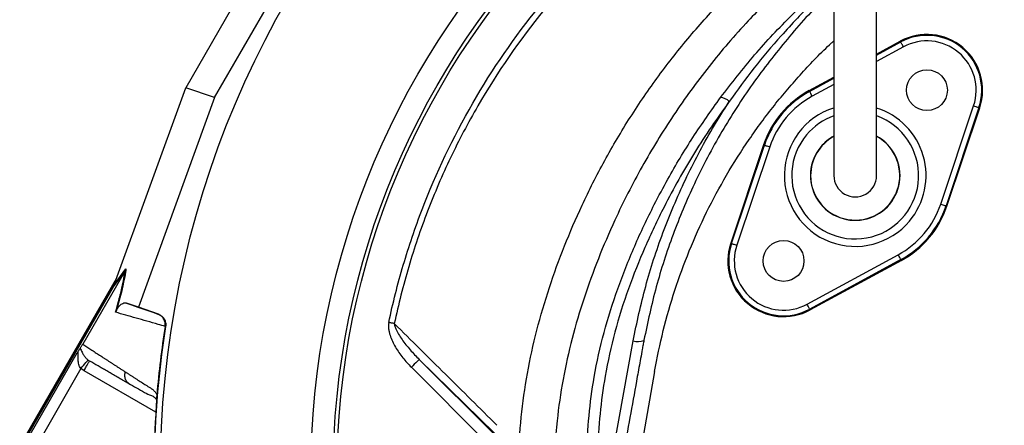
# Model space of a CAD drawing. Extents: x 36 to 632, y 43 to 1270.
# Tile 10 of 15: x 38 to 303, y 1014 to 1123. Entities that reach past the tile are written whole.
import ezdxf

# ---------------------------------------------------------------- set-up
doc = ezdxf.new("R2010")
doc.units = 0
doc.layers.get('0').update_dxf_attribs({"linetype": 'CONTINUOUS'})

msp = doc.modelspace()

# ---------------------------------------------------------------- linework, layer by layer
at = {"color": 7, "linetype": 'CONTINUOUS'}
for p, q in [((118.12, 1165.19), (83.17, 1104.66)), ((90.95, 1102.03), (124.29, 1159.78)), ((269.04, 1113.73), (275.42, 1117.2)), ((269.04, 1113.47), (275.54, 1116.99)), ((276.25, 1115.67), (269.04, 1111.76)), ((275.54, 1116.99), (275.42, 1117.2)), ((250.89, 1103.88), (257.54, 1107.49)), ((251.01, 1103.68), (257.54, 1107.22)), ((257.54, 1105.52), (251.72, 1102.36)), ((64, 1051.86), (83.17, 1104.66)), ((90.95, 1102.03), (83.17, 1104.66)), ((251.01, 1103.68), (250.89, 1103.88)), ((90.95, 1102.03), (70.46, 1045.63)), ((286.31, 1073.34), (295.16, 1099.81)), ((296.58, 1099.33), (287.73, 1072.86)), ((287.95, 1072.79), (296.8, 1099.26)), ((296.58, 1099.33), (296.8, 1099.26)), ((238.64, 1089.28), (229.79, 1062.81)), ((230.01, 1062.73), (238.86, 1089.2)), ((238.86, 1089.2), (238.64, 1089.28)), ((240.28, 1088.73), (231.43, 1062.26)), ((287.73, 1072.86), (287.95, 1072.79)), ((230.01, 1062.73), (229.79, 1062.81)), ((250.34, 1046.39), (274.87, 1059.71)), ((275.58, 1058.39), (251.05, 1045.07)), ((275.7, 1058.18), (251.17, 1044.87)), ((275.58, 1058.39), (275.7, 1058.18)), ((66.83, 1055.37), (55.44, 1035.64)), ((66.84, 1055.38), (63.65, 1051.05)), ((63.89, 1051.57), (67.08, 1055.91)), ((66.83, 1055.37), (66.84, 1055.38)), ((39.04, 1009.16), (64.51, 1053.28)), ((39.22, 1009.06), (64.1, 1052.15)), ((63.65, 1051.05), (38.49, 1007.48)), ((63.89, 1051.57), (63.65, 1051.05)), ((70.46, 1045.63), (67.27, 1046.71)), ((75.81, 1043.69), (70.46, 1045.63)), ((251.05, 1045.07), (251.17, 1044.87)), ((75.69, 1043.73), (75.81, 1043.69)), ((77.75, 1040.4), (77.62, 1040.45)), ((196.46, 997.46), (203.51, 1036.52)), ((38.92, 1007.23), (53.95, 1033.27)), ((166.31, 1011.55), (145.99, 1031.53)), ((145.99, 1031.53), (166.14, 1011.38)), ((54.98, 1029.06), (41.52, 1005.73)), ((55.8, 1028.5), (54.98, 1029.06)), ((75.12, 1017.35), (55.8, 1028.5)), ((164.02, 1009.26), (143.87, 1029.41)), ((209.29, 1028.24), (203.27, 994.1)), ((67.75, 1025.15), (68.09, 1024.87)), ((75.34, 1021.53), (75.34, 1021.45))]:
    msp.add_line(p, q, dxfattribs=at)
at = {"color": 7, "linetype": 'CONTINUOUS', "flags": 128}
for points in [[(276.25, 1115.67), (276.11, 1115.93), (275.98, 1116.17), (275.86, 1116.4), (275.75, 1116.6), (275.66, 1116.76), (275.59, 1116.88), (275.55, 1116.96), (275.54, 1116.99)], [(251.72, 1102.36), (251.58, 1102.61), (251.45, 1102.86), (251.33, 1103.08), (251.22, 1103.28), (251.13, 1103.45), (251.06, 1103.57), (251.02, 1103.65), (251.01, 1103.68)], [(295.16, 1099.81), (295.43, 1099.71), (295.7, 1099.63), (295.94, 1099.55), (296.15, 1099.47), (296.33, 1099.41), (296.46, 1099.37), (296.55, 1099.34), (296.58, 1099.33)], [(238.86, 1089.2), (238.89, 1089.19), (238.98, 1089.16), (239.11, 1089.12), (239.29, 1089.06), (239.5, 1088.99), (239.74, 1088.91), (240.01, 1088.82), (240.28, 1088.73)], [(286.31, 1073.34), (286.58, 1073.25), (286.85, 1073.16), (287.09, 1073.08), (287.3, 1073), (287.48, 1072.94), (287.61, 1072.9), (287.7, 1072.87), (287.73, 1072.86)], [(230.01, 1062.73), (230.04, 1062.72), (230.12, 1062.69), (230.26, 1062.65), (230.43, 1062.59), (230.65, 1062.52), (230.89, 1062.44), (231.16, 1062.35), (231.43, 1062.26)], [(275.58, 1058.39), (275.57, 1058.42), (275.53, 1058.49), (275.46, 1058.62), (275.37, 1058.78), (275.26, 1058.98), (275.14, 1059.21), (275.01, 1059.45), (274.87, 1059.71)], [(251.05, 1045.07), (251.04, 1045.1), (251, 1045.18), (250.93, 1045.3), (250.84, 1045.47), (250.73, 1045.67), (250.61, 1045.89), (250.48, 1046.14), (250.34, 1046.39)], [(139.29, 1041.18), (139.12, 1041.21), (138.94, 1041.25), (138.76, 1041.29), (138.57, 1041.33), (138.38, 1041.37), (138.19, 1041.41), (138, 1041.45), (137.8, 1041.49)], [(54.98, 1029.06), (55.34, 1029.5), (55.69, 1029.93), (56.01, 1030.33), (56.29, 1030.68), (56.52, 1030.97), (56.7, 1031.19), (56.82, 1031.33), (56.86, 1031.39)], [(145.99, 1031.53), (145.95, 1031.49), (145.82, 1031.36), (145.62, 1031.16), (145.36, 1030.9), (145.04, 1030.58), (144.67, 1030.22), (144.28, 1029.82), (143.87, 1029.41)]]:
    msp.add_lwpolyline(points, dxfattribs=at)
at = {"color": 7, "linetype": 'CONTINUOUS'}
for centre, radius in [((334.29, 1000.03), 258.01), ((334.29, 1000.03), 217.51), ((334.29, 1000.03), 211.5), ((334.29, 1000.03), 210.5), ((282.58, 1104.01), 5.5), ((244.01, 1058.05), 5.5)]:
    msp.add_circle(centre, radius, dxfattribs=at)
for centre, radius, start, end in [((282.58, 1104.01), 15, 341.5102, 118.4898), ((282.58, 1104.01), 14.76, 341.5102, 118.4898), ((282.58, 1104.01), 13.26, 341.5102, 118.4898), ((263.29, 1081.03), 26, 118.4898, 161.5102), ((263.29, 1081.03), 25.76, 118.4898, 161.5102), ((263.29, 1081.03), 24.26, 118.4898, 161.5102), ((226.64, 1097.92), 4.13, 47.7812, 84.2489), ((263.29, 1081.03), 19.07, 107.7115, 320), ((263.29, 1081.03), 17.07, 140, 70.1162), ((263.29, 1081.03), 17.07, 109.7567, 140), ((263.29, 1081.03), 19.07, 320, 72.4222), ((263.29, 1081.03), 12.06, 140, 61.477), ((263.29, 1081.03), 12.05, 140, 61.4713), ((263.29, 1081.03), 12, 180, 61.013), ((263.29, 1081.03), 12, 119.0223, 180), ((263.29, 1081.03), 12.06, 118.615, 140), ((263.29, 1081.03), 12.05, 118.6204, 140), ((263.29, 1081.03), 5.75, 180, 0.087), ((263.29, 1081.03), 24.26, 298.4898, 341.5102), ((263.29, 1081.03), 25.76, 298.4898, 341.5102), ((263.29, 1081.03), 26, 298.4898, 341.5102), ((244.01, 1058.05), 15, 161.5102, 298.4898), ((244.01, 1058.05), 14.76, 161.5102, 298.4898), ((244.01, 1058.05), 13.26, 161.5102, 298.4898), ((334.29, 1000.03), 259.7, 171.0565, 188.9435), ((204.77, 1040.31), 4, 251.6022, 294.5615)]:
    msp.add_arc(centre, radius, start, end, dxfattribs=at)
msp.add_ellipse((63.23, 1050.54), major_axis=(5.92, 16.23), ratio=0.015428, start_param=4.781806, end_param=4.800012, dxfattribs=at)
for points, knots in [([(257.54, 1159.34), (257.54, 1156.72), (257.54, 1151.82), (257.54, 1145.03), (257.54, 1139.33), (257.54, 1134.67), (257.54, 1130.79), (257.54, 1127.31), (257.54, 1121.87), (257.54, 1114.6), (257.54, 1108.1), (257.54, 1103.99), (257.54, 1101.93), (257.54, 1100.07), (257.54, 1098.4), (257.54, 1096.91), (257.54, 1095.52), (257.54, 1094.06), (257.54, 1092.32), (257.54, 1090.33), (257.54, 1088.26), (257.54, 1086.31), (257.54, 1084.59), (257.54, 1083.15), (257.54, 1082), (257.54, 1081.36), (257.54, 1081.03)], [0, 0, 0, 0, 0.062475, 0.116763, 0.162869, 0.200798, 0.230969, 0.259524, 0.288504, 0.370176, 0.452627, 0.476037, 0.49843, 0.519486, 0.539198, 0.557563, 0.574583, 0.593456, 0.617571, 0.651546, 0.69241, 0.74023, 0.795001, 0.856556, 0.924862, 1, 1, 1, 1]), ([(269.04, 1081.03), (269.04, 1081.31), (269.04, 1081.83), (269.04, 1082.73), (269.04, 1083.76), (269.04, 1084.95), (269.04, 1086.25), (269.04, 1087.63), (269.04, 1088.98), (269.04, 1090.44), (269.04, 1092.13), (269.04, 1094.27), (269.04, 1096.84), (269.04, 1099.83), (269.04, 1103.63), (269.04, 1108.24), (269.04, 1113.58), (269.04, 1118.98), (269.04, 1123.69), (269.04, 1128.03), (269.04, 1132.36), (269.04, 1137.67), (269.04, 1143.99), (269.04, 1151.33), (269.04, 1156.56), (269.04, 1159.34)], [0, 0, 0, 0, 0.062133, 0.118852, 0.17019, 0.216187, 0.256775, 0.291881, 0.321501, 0.345658, 0.375853, 0.40732, 0.441502, 0.478325, 0.515922, 0.568505, 0.620521, 0.669451, 0.715185, 0.743961, 0.78022, 0.823948, 0.875147, 0.933829, 1, 1, 1, 1]), ([(137.8, 1041.49), (138.35, 1044.09), (138.95, 1046.68), (140.25, 1051.83), (140.95, 1054.39), (143.2, 1061.99), (144.89, 1066.99), (150.54, 1081.73), (155.07, 1091.26), (165.69, 1109.69), (171.67, 1118.39), (181.63, 1130.69), (185.11, 1134.67), (190.58, 1140.44), (192.45, 1142.33), (196.26, 1146.04), (198.2, 1147.86), (200.17, 1149.63)], [0, 0, 0, 0, 0.0625, 0.0625, 0.125, 0.125, 0.25, 0.25, 0.5, 0.5, 0.75, 0.75, 0.875, 0.875, 0.9375, 0.9375, 1, 1, 1, 1]), ([(201.3, 1148.38), (199.34, 1146.63), (197.41, 1144.83), (193.62, 1141.17), (191.77, 1139.29), (186.33, 1133.59), (182.87, 1129.66), (172.98, 1117.49), (167.04, 1108.88), (159.12, 1095.2), (156.67, 1090.55), (152.16, 1081.1), (150.1, 1076.29), (146.34, 1066.52), (144.66, 1061.55), (142.42, 1053.97), (141.72, 1051.43), (140.43, 1046.32), (139.84, 1043.75), (139.29, 1041.18)], [0, 0, 0, 0, 0.0625, 0.0625, 0.125, 0.125, 0.25, 0.25, 0.5, 0.5, 0.625, 0.625, 0.75, 0.75, 0.875, 0.875, 0.9375, 0.9375, 1, 1, 1, 1]), ([(257.54, 1143.61), (256.03, 1142.46), (251.14, 1138.75), (243.42, 1131.77), (233.59, 1121.96), (223.79, 1110.52), (214.25, 1097.39), (205.78, 1083.55), (199.18, 1070.56), (194.09, 1058.67), (190.22, 1048.05), (187.01, 1037.2), (184.55, 1026.18), (182.82, 1014.11), (182.14, 1001.01), (182.71, 986.97), (184.55, 973.04), (187.54, 959.72), (191.58, 947.09), (196.49, 935.18), (202.36, 923.7), (209.2, 912.68), (216.99, 902.16), (225.8, 892.36), (232.03, 886.02), (235.5, 883.23), (235.54, 883.19)], [0, 0, 0, 0, 0.0189804, 0.0615663, 0.1040098, 0.1579849, 0.2121353, 0.2662933, 0.3202787, 0.357895, 0.3956424, 0.4333904, 0.4710531, 0.5085981, 0.5552792, 0.6021615, 0.6490551, 0.6957517, 0.7386128, 0.78162, 0.8246275, 0.867489, 0.9113668, 0.9554031, 0.9994368, 1, 1, 1, 1]), ([(235.8, 870.66), (233.51, 872.44), (227.55, 877.1), (218.76, 885.66), (209.45, 896.11), (201.15, 907.25), (193.89, 918.96), (187.65, 931.14), (182.43, 943.78), (178.44, 956.25), (175.58, 968.43), (173.7, 980.23), (172.68, 992.15), (172.53, 1004.1), (173.27, 1016), (174.95, 1027.79), (177.52, 1039.44), (180.89, 1050.9), (184.97, 1062.11), (189.9, 1073.55), (195.76, 1085.13), (202.66, 1096.78), (210.31, 1107.96), (218.7, 1118.58), (227.87, 1128.76), (234.6, 1135), (238.03, 1138.18)], [0, 0, 0, 0, 0.02836, 0.074122, 0.119887, 0.165487, 0.210019, 0.254703, 0.299388, 0.34392, 0.382793, 0.421826, 0.460907, 0.499928, 0.538792, 0.577595, 0.616524, 0.655534, 0.694534, 0.733398, 0.777457, 0.821667, 0.865921, 0.910118, 0.954167, 1, 1, 1, 1]), ([(227.05, 1102.03), (230.05, 1105.9), (236.03, 1113.65), (245.53, 1123.64), (252.74, 1130.54), (256.69, 1133.7), (257.54, 1134.38)], [0, 0, 0, 0, 0.330921, 0.661811, 0.927163, 1, 1, 1, 1]), ([(257.54, 1132.81), (257.06, 1132.39), (253.59, 1129.44), (248.89, 1124.66), (242.21, 1117.47), (235.98, 1110.08), (231.6, 1104.01), (229.41, 1100.98)], [0, 0, 0, 0, 0.044798, 0.318681, 0.470883, 0.735439, 1, 1, 1, 1]), ([(257.54, 1130.99), (256.83, 1130.34), (252.31, 1126.24), (244.92, 1117.82), (235.5, 1105.81), (228.55, 1095.02), (223.51, 1085.95), (218.93, 1076.76), (214.11, 1065.19), (209.5, 1051.12), (207.46, 1041.49), (206.44, 1036.68)], [0, 0, 0, 0, 0.026436, 0.165963, 0.30549, 0.444519, 0.517827, 0.591136, 0.727346, 0.863789, 1, 1, 1, 1]), ([(209.29, 1028.24), (210.02, 1031.94), (211.48, 1039.33), (214.66, 1050.19), (218.54, 1060.83), (223.19, 1071.18), (228.57, 1081.2), (234.66, 1090.81), (241.41, 1100), (248.86, 1108.64), (254.27, 1114.38), (257.34, 1117.07), (257.54, 1117.25)], [0, 0, 0, 0, 0.109805, 0.219322, 0.329103, 0.439456, 0.549531, 0.659887, 0.770703, 0.881226, 0.992022, 1, 1, 1, 1]), ([(192.2, 984.8), (191.83, 988.29), (191.09, 995.28), (190.95, 1005.83), (191.54, 1016.36), (193.01, 1027.39), (195.56, 1038.83), (199.26, 1050.59), (203.83, 1062.07), (208.47, 1071.88), (213.69, 1081.64), (219.47, 1091.37), (224.53, 1098.48), (227.05, 1102.03)], [0, 0, 0, 0, 0.084242, 0.168702, 0.253149, 0.337371, 0.435494, 0.533908, 0.632445, 0.730738, 0.792862, 0.896433, 1, 1, 1, 1]), ([(229.41, 1100.98), (227.79, 1098.72), (224.53, 1094.21), (220.01, 1087.17), (215.76, 1079.97), (211.24, 1071.51), (206.61, 1061.75), (202.12, 1050.53), (198.46, 1038.95), (195.97, 1027.67), (194.52, 1016.89), (193.94, 1006.62), (194.07, 996.26), (194.81, 989.35), (195.18, 985.89)], [0, 0, 0, 0, 0.0673173, 0.1346352, 0.2024075, 0.2701804, 0.3675657, 0.4649343, 0.5642709, 0.6635907, 0.7468019, 0.8300164, 0.9150073, 1, 1, 1, 1]), ([(203.51, 1036.52), (204.56, 1041.44), (206.65, 1051.27), (211.41, 1065.78), (217.41, 1079.99), (223.58, 1091.74), (227.89, 1098.57), (229.41, 1100.98)], [0, 0, 0, 0, 0.216361, 0.432722, 0.655359, 0.877998, 1, 1, 1, 1]), ([(64.29, 1044.24), (64.7, 1045.68), (65.51, 1048.6), (66.28, 1052), (66.66, 1054.13), (66.8, 1055.12), (66.83, 1055.37)], [0, 0, 0, 0, 0.297891, 0.606735, 0.903182, 1, 1, 1, 1]), ([(67.08, 1055.91), (67.04, 1055.63), (66.9, 1054.58), (66.55, 1052.71), (65.96, 1050.08), (65.32, 1047.53), (64.78, 1045.61), (64.52, 1044.69)], [0, 0, 0, 0, 0.1066608, 0.4031424, 0.6077959, 0.8123441, 1, 1, 1, 1]), ([(66.84, 1055.38), (66.92, 1055.55), (67.01, 1055.72), (67.08, 1055.9), (67.08, 1055.91)], [0, 0, 0, 0, 0.976224, 1, 1, 1, 1]), ([(64.52, 1044.69), (64.56, 1044.76), (64.67, 1045.03), (64.88, 1045.39), (65.13, 1045.75), (65.62, 1046.26), (66.24, 1046.71), (66.82, 1046.81), (67.14, 1046.74), (67.27, 1046.71)], [0, 0, 0, 0, 0.014357, 0.049627, 0.124371, 0.19944, 0.496383, 0.793753, 1, 1, 1, 1]), ([(64.29, 1044.24), (64.3, 1044.24), (64.38, 1044.39), (64.45, 1044.54), (64.52, 1044.69)], [0, 0, 0, 0, 0.022141, 1, 1, 1, 1]), ([(77.62, 1040.43), (77, 1040.6), (74.29, 1041.39), (69.71, 1042.69), (66.1, 1043.72), (64.29, 1044.24)], [0, 0, 0, 0, 0.127099, 0.56229, 1, 1, 1, 1]), ([(77.62, 1040.45), (77.64, 1040.78), (77.68, 1041.46), (77.31, 1042.42), (76.66, 1043.23), (76.04, 1043.6), (75.7, 1043.73), (75.69, 1043.73)], [0, 0, 0, 0, 0.243077, 0.486111, 0.730219, 0.994534, 1, 1, 1, 1]), ([(75.81, 1043.69), (76.14, 1043.57), (76.44, 1043.4), (76.97, 1042.96), (77.2, 1042.69), (77.46, 1042.25), (77.54, 1042.09), (77.66, 1041.77), (77.7, 1041.6), (77.8, 1041.09), (77.81, 1040.75), (77.75, 1040.4)], [0, 0, 0, 0, 0.25, 0.25, 0.5, 0.5, 0.625, 0.625, 0.75, 0.75, 1, 1, 1, 1]), ([(137.8, 1041.49), (137.74, 1041.2), (137.71, 1040.91), (137.7, 1040.32), (137.72, 1040.03), (137.79, 1039.44), (137.85, 1039.15), (137.98, 1038.58), (138.06, 1038.3), (138.32, 1037.48), (138.54, 1036.94), (139.03, 1035.88), (139.3, 1035.36), (140.18, 1033.86), (140.84, 1032.91), (142.28, 1031.1), (143.05, 1030.24), (143.87, 1029.41)], [0, 0, 0, 0, 0.0625, 0.0625, 0.125, 0.125, 0.1875, 0.1875, 0.25, 0.25, 0.375, 0.375, 0.5, 0.5, 0.75, 0.75, 1, 1, 1, 1]), ([(139.29, 1041.18), (143.87, 1036.65), (148.45, 1032.11), (157.65, 1022.99), (162.27, 1018.41), (166.91, 1013.8)], [0, 0, 0, 0, 0.5, 0.5, 1, 1, 1, 1]), ([(139.29, 1041.18), (139.31, 1041.02), (139.38, 1040.55), (139.95, 1039.05), (141.35, 1036.82), (143.51, 1034.09), (145.16, 1032.38), (145.99, 1031.53)], [0, 0, 0, 0, 0.038624, 0.12056, 0.400423, 0.700094, 1, 1, 1, 1]), ([(206.44, 1036.68), (206.36, 1036.27), (206.29, 1035.87), (206.14, 1035.05), (205.92, 1033.83), (205.4, 1030.98), (204.96, 1028.54), (204.08, 1023.66), (203.49, 1020.4), (201.72, 1010.64), (200.55, 1004.13), (199.37, 997.62)], [0, 0, 0, 0, 0.03125, 0.03125, 0.0625, 0.125, 0.25, 0.25, 0.5, 0.5, 1, 1, 1, 1]), ([(54.74, 1034.52), (54.69, 1034.46), (54.65, 1034.39), (54.54, 1034.22), (54.48, 1034.13), (54.34, 1033.91), (54.27, 1033.79), (54.12, 1033.54), (54.03, 1033.4), (53.95, 1033.27)], [0, 0, 0, 0, 0.25, 0.25, 0.5, 0.5, 0.75, 0.75, 1, 1, 1, 1]), ([(54.98, 1029.06), (54.84, 1029.25), (54.63, 1029.53), (54.37, 1030.2), (54.17, 1031.23), (54.19, 1032.36), (54.23, 1033.12), (54.22, 1033.37), (54.19, 1033.47), (54.13, 1033.48), (54.04, 1033.41), (53.98, 1033.32), (53.95, 1033.27)], [0, 0, 0, 0, 0.119078, 0.171496, 0.364268, 0.663869, 0.784808, 0.833305, 0.870199, 0.911009, 0.953291, 1, 1, 1, 1]), ([(54.74, 1034.52), (54.76, 1034.56), (54.86, 1034.7), (55, 1034.92), (55.2, 1035.24), (55.33, 1035.45), (55.41, 1035.59), (55.43, 1035.62)], [0, 0, 0, 0, 0.171806, 0.597025, 0.766213, 0.937356, 1, 1, 1, 1]), ([(54.74, 1034.52), (54.75, 1034.5), (54.84, 1034.37), (55.07, 1033.9), (55.44, 1033.09), (56.05, 1032.2), (56.53, 1031.67), (56.81, 1031.44), (56.86, 1031.39)], [0, 0, 0, 0, 0.044061, 0.224376, 0.592587, 0.811388, 0.961187, 1, 1, 1, 1]), ([(55.44, 1035.64), (55.62, 1035.52), (55.98, 1035.28), (56.54, 1034.92), (57.1, 1034.55), (57.66, 1034.19), (58.23, 1033.81), (58.81, 1033.44), (59.39, 1033.06), (59.98, 1032.68), (60.58, 1032.29), (61.18, 1031.9), (61.78, 1031.5), (62.39, 1031.11), (63.01, 1030.71), (63.64, 1030.3), (64.27, 1029.89), (64.9, 1029.48), (65.55, 1029.06), (66.2, 1028.64), (66.63, 1028.36), (66.85, 1028.22)], [0, 0, 0, 0, 0.055211, 0.110128, 0.164753, 0.219086, 0.273129, 0.326884, 0.38035, 0.43353, 0.486425, 0.539036, 0.591365, 0.643413, 0.695181, 0.746671, 0.797884, 0.848822, 0.899487, 0.949879, 1, 1, 1, 1]), ([(55.8, 1028.5), (56, 1028.84), (56.19, 1029.18), (56.56, 1029.81), (56.72, 1030.1), (57, 1030.58), (57.11, 1030.77), (57.26, 1031.03), (57.3, 1031.1), (57.3, 1031.1)], [0, 0, 0, 0, 0.25, 0.25, 0.5, 0.5, 0.75, 0.75, 1, 1, 1, 1]), ([(68.09, 1024.87), (67.88, 1024.99), (67.45, 1025.24), (66.82, 1025.6), (66.19, 1025.97), (65.56, 1026.33), (64.94, 1026.69), (64.33, 1027.04), (63.71, 1027.39), (63.11, 1027.74), (62.51, 1028.09), (61.91, 1028.44), (61.32, 1028.78), (60.73, 1029.12), (60.14, 1029.46), (59.57, 1029.79), (58.99, 1030.12), (58.42, 1030.45), (57.86, 1030.78), (57.49, 1030.99), (57.3, 1031.1)], [0, 0, 0, 0, 0.052635, 0.105608, 0.158921, 0.212573, 0.266566, 0.320902, 0.37558, 0.430604, 0.485973, 0.541688, 0.597751, 0.654162, 0.710923, 0.768034, 0.825496, 0.883311, 0.941478, 1, 1, 1, 1]), ([(66.85, 1028.22), (66.79, 1027.9), (66.65, 1027.25), (66.86, 1026.28), (67.24, 1025.53), (67.63, 1025.25), (67.75, 1025.15)], [0, 0, 0, 0, 0.275817, 0.567616, 0.859413, 1, 1, 1, 1]), ([(66.85, 1028.22), (67.06, 1028.09), (67.47, 1027.82), (68.09, 1027.42), (68.72, 1027.01), (69.36, 1026.6), (70.2, 1026.07), (71.24, 1025.4), (72.3, 1024.72), (73.17, 1024.16), (73.69, 1023.83), (74.06, 1023.59), (74.28, 1023.43), (74.46, 1023.29), (74.63, 1023.12), (74.82, 1022.92), (75.01, 1022.66), (75.2, 1022.37), (75.33, 1022.16), (75.39, 1022.05)], [0, 0, 0, 0, 0.077777, 0.1552, 0.232272, 0.308995, 0.385372, 0.530526, 0.674474, 0.747423, 0.819615, 0.846383, 0.869761, 0.889755, 0.906383, 0.929523, 0.9528, 0.976272, 1, 1, 1, 1]), ([(67.73, 1025.12), (69.21, 1024.3), (71.3, 1023.13), (73.57, 1021.84), (74.7, 1021.55), (75.15, 1020.88), (75.31, 1020.64)], [0, 0, 0, 0, 0.578265, 0.819398, 0.935238, 1, 1, 1, 1]), ([(75.34, 1021.45), (75.34, 1021.4), (75.34, 1021.31), (75.33, 1021.16), (75.32, 1021.01), (75.32, 1020.85), (75.31, 1020.68), (75.3, 1020.5), (75.29, 1020.32), (75.28, 1020.13), (75.27, 1019.93), (75.26, 1019.73), (75.25, 1019.52), (75.24, 1019.3), (75.22, 1019.01), (75.2, 1018.64), (75.17, 1018.18), (75.14, 1017.72), (75.11, 1017.25), (75.09, 1016.93), (75.08, 1016.77)], [0, 0, 0, 0, 0.044249, 0.088103, 0.131644, 0.174954, 0.21812, 0.261226, 0.304357, 0.347601, 0.391041, 0.434763, 0.478847, 0.523375, 0.568424, 0.654803, 0.740537, 0.826241, 0.912528, 1, 1, 1, 1]), ([(75.39, 1022.05), (75.39, 1022.01), (75.38, 1021.94), (75.37, 1021.83), (75.36, 1021.72), (75.35, 1021.62), (75.35, 1021.56), (75.34, 1021.53)], [0, 0, 0, 0, 0.212576, 0.416535, 0.614103, 0.807726, 1, 1, 1, 1])]:
    msp.add_open_spline(points, degree=3, knots=knots, dxfattribs=at)
for points in [[(67.27, 1046.71), (69.9, 1045.78), (72.7, 1044.79), (75.69, 1043.73)], [(77.62, 1040.44), (77.14, 1037.39), (76.29, 1031.27), (75.65, 1025.13), (75.39, 1022.05)], [(56.86, 1031.39), (57, 1031.28), (57.15, 1031.19), (57.3, 1031.1)], [(75.08, 1016.77), (74.36, 1005.63), (74.36, 994.44), (75.08, 983.3)]]:
    msp.add_open_spline(points, degree=3, dxfattribs=at)

doc.saveas('drawing.dxf')
